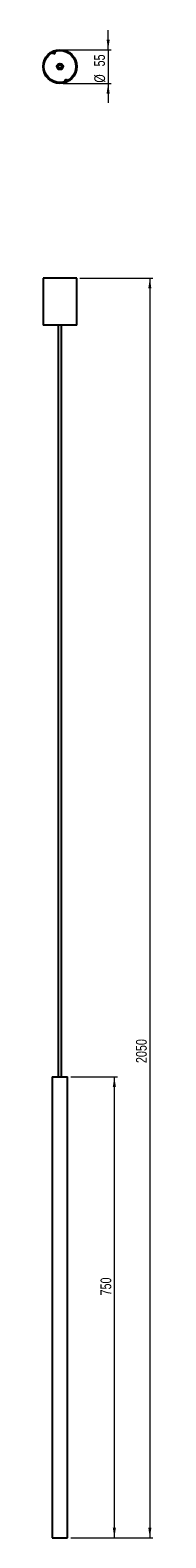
# Model space of a CAD drawing. Header units: millimetres. Extents: x 682 to 717, y 156 to 646.
import ezdxf

# ---------------------------------------------------------------- set-up
doc = ezdxf.new("R2010")
doc.units = ezdxf.units.MM
doc.styles.add('SLDTEXTSTYLE0', font='TXT', dxfattribs={"width": 0.75})
doc.dimstyles.new('SLDDIMSTYLE0', dxfattribs={"dimtxt": 3.5, "dimasz": 3.302, "dimexe": 0, "dimexo": 0.0625, "dimgap": 0.875, "dimtad": 1, "dimdec": 0, "dimlfac": 5, "dimrnd": 1e-09, "dimzin": 12, "dimdsep": 46, "dimtxsty": 'SLDTEXTSTYLE0', "dimsah": 1, "dimcen": 0.09, "dimadec": 0, "dimazin": 3, "dimtfac": 1, "dimtdec": 0, "dimtofl": 0, "dimtmove": 0, "dimatfit": 3, "dimfxl": 0, "dimfrac": 2, "dimtolj": 1, "dimtzin": 12, "dimarcsym": 0})
doc.dimstyles.new('SLDDIMSTYLE1', dxfattribs={"dimtxt": 3.5, "dimasz": 3.302, "dimexe": 0, "dimexo": 0.0625, "dimgap": 0.875, "dimtad": 1, "dimdec": 0, "dimlfac": 5, "dimrnd": 1e-09, "dimzin": 12, "dimdsep": 46, "dimtxsty": 'SLDTEXTSTYLE0', "dimsah": 1, "dimcen": 0.09, "dimadec": 0, "dimazin": 3, "dimtfac": 1, "dimtdec": 0, "dimtmove": 0, "dimatfit": 0, "dimfxl": 0, "dimfrac": 2, "dimtolj": 1, "dimtzin": 12, "dimarcsym": 0})

# ---------------------------------------------------------------- blocks, each defined once
blk = doc.blocks.new('_D')
at = {"color": 7, "linetype": 'Continuous', "lineweight": 0}
for p, q in [((693.64, 565.7), (717.39, 565.7)), ((716.39, 565.7), (716.39, 155.8)), ((690.64, 155.8), (717.39, 155.8))]:
    blk.add_line(p, q, dxfattribs=at)
at = {"color": 7, "linetype": 'Continuous', "lineweight": 18}
for points in [[(716.39, 565.7), (715.88, 562.4), (716.9, 562.4)], [(716.39, 155.8), (716.9, 159.1), (715.88, 159.1)]]:
    blk.add_solid(points, dxfattribs=at)
at = {"color": 7, "linetype": 'Continuous', "lineweight": 18, "insert": (711.88, 310.3), "char_height": 3.5, "attachment_point": 1, "rotation": 90, "style": 'SLDTEXTSTYLE0'}
blk.add_mtext('2050', dxfattribs=at)
blk = doc.blocks.new('_D_1')
at = {"color": 7, "linetype": 'Continuous', "lineweight": 0}
for p, q in [((690.64, 305.8), (705.84, 305.8)), ((704.84, 155.8), (704.84, 305.8)), ((690.64, 155.8), (705.84, 155.8))]:
    blk.add_line(p, q, dxfattribs=at)
at = {"color": 7, "linetype": 'Continuous', "lineweight": 18}
for points in [[(704.84, 305.8), (704.33, 302.49), (705.35, 302.49)], [(704.84, 155.8), (705.35, 159.1), (704.33, 159.1)]]:
    blk.add_solid(points, dxfattribs=at)
at = {"color": 7, "linetype": 'Continuous', "lineweight": 18, "insert": (700.33, 234.67), "char_height": 3.5, "attachment_point": 1, "rotation": 90, "style": 'SLDTEXTSTYLE0'}
blk.add_mtext('750', dxfattribs=at)
blk = doc.blocks.new('_D_2')
at = {"color": 7, "linetype": 'Continuous', "lineweight": 0}
for p, q in [((702.82, 640.11), (702.82, 646.46)), ((688.14, 640.11), (703.82, 640.11)), ((702.82, 640.11), (702.82, 629.11)), ((688.14, 629.11), (703.82, 629.11)), ((702.82, 629.11), (702.82, 622.76))]:
    blk.add_line(p, q, dxfattribs=at)
at = {"color": 7, "linetype": 'Continuous', "lineweight": 18}
for points in [[(702.82, 640.11), (703.33, 643.41), (702.31, 643.41)], [(702.82, 629.11), (702.31, 625.81), (703.33, 625.81)]]:
    blk.add_solid(points, dxfattribs=at)
at = {"color": 7, "linetype": 'Continuous', "lineweight": 18, "char_height": 3.5, "attachment_point": 1, "rotation": 90, "style": 'SLDTEXTSTYLE0'}
for s, insert in [('55', (698.26, 634.65)), ('%%c', (698.31, 629.37))]:
    blk.add_mtext(s, dxfattribs=dict(at, insert=insert))

msp = doc.modelspace()

# ---------------------------------------------------------------- linework, layer by layer
at = {"color": 7, "linetype": 'Continuous', "lineweight": 25}
for p, q in [((684.79, 639.25), (685.02, 638.7)), ((685.57, 638.95), (685.02, 638.7)), ((685.57, 638.95), (685.33, 639.49)), ((686.59, 634.84), (686.62, 634.77)), ((686.72, 635.03), (686.74, 634.98)), ((686.89, 635.14), (686.87, 635.15)), ((686.89, 635.15), (686.89, 635.14)), ((686.95, 634.1), (686.98, 634.03)), ((687.19, 634.06), (687.21, 634.02)), ((687.4, 634.08), (687.41, 634.08)), ((687.4, 634.07), (687.4, 634.08)), ((687.45, 633.91), (687.55, 633.7)), ((688.72, 630.28), (689.27, 630.52)), ((688.72, 630.28), (688.95, 629.74)), ((689.5, 629.98), (689.27, 630.52)), ((681.64, 565.7), (681.64, 550.5)), ((689.35, 565.7), (681.64, 565.7)), ((692.64, 565.7), (689.35, 565.7)), ((692.64, 550.5), (692.64, 565.7)), ((689.35, 550.5), (681.64, 550.5)), ((686.59, 550.5), (686.59, 305.8)), ((687.69, 305.8), (687.69, 550.5)), ((692.64, 550.5), (689.35, 550.5)), ((684.64, 305.8), (684.64, 155.8)), ((684.64, 305.8), (689.26, 305.8)), ((689.26, 305.8), (689.64, 305.8)), ((689.64, 155.8), (689.64, 305.8)), ((684.64, 155.8), (689.26, 155.8)), ((689.26, 155.8), (689.64, 155.8))]:
    msp.add_line(p, q, dxfattribs=at)
at = {"color": 8, "linetype": 'Continuous', "lineweight": 25}
msp.add_line((687.39, 634.06), (687.45, 633.91), dxfattribs=at)
at = {"color": 7, "linetype": 'Continuous', "lineweight": 25}
for radius in [5.5, 5.2, 1, 0.771, 0.55]:
    msp.add_circle((687.14, 634.61), radius, dxfattribs=at)
for start, end in [(23.6743, 293.6743), (293.6743, 23.6743)]:
    msp.add_arc((687.14, 634.61), 0.6, start, end, dxfattribs=at)

# ---------------------------------------------------------------- dimensions: what is measured, and where the dimension line sits
at = {"color": 7, "linetype": 'Continuous', "lineweight": 18}
dim = msp.add_linear_dim(base=(702.82, 629.11), p1=(687.14, 640.11), p2=(687.14, 629.11), angle=90, text='%%c<>', dimstyle='SLDDIMSTYLE1', dxfattribs=at)
dim.commit()
dim.dimension.update_dxf_attribs({"geometry": '_D_2', "text_midpoint": (702.82, 634.6), "dimtype": 160})
for base, p1, p2, picture, middle in [((716.3902, 155.7963), (692.6446, 565.7003), (689.6446, 155.7963), '_D', (716.3902, 315.4695)), ((704.84, 305.8), (689.64, 155.8), (689.64, 305.8), '_D_1', (704.84, 238.55))]:
    dim = msp.add_linear_dim(base=base, p1=p1, p2=p2, angle=90, dimstyle='SLDDIMSTYLE0', dxfattribs=at)
    dim.commit()
    dim.dimension.update_dxf_attribs({"geometry": picture, "text_midpoint": middle, "dimtype": 160})

doc.saveas('drawing.dxf')
